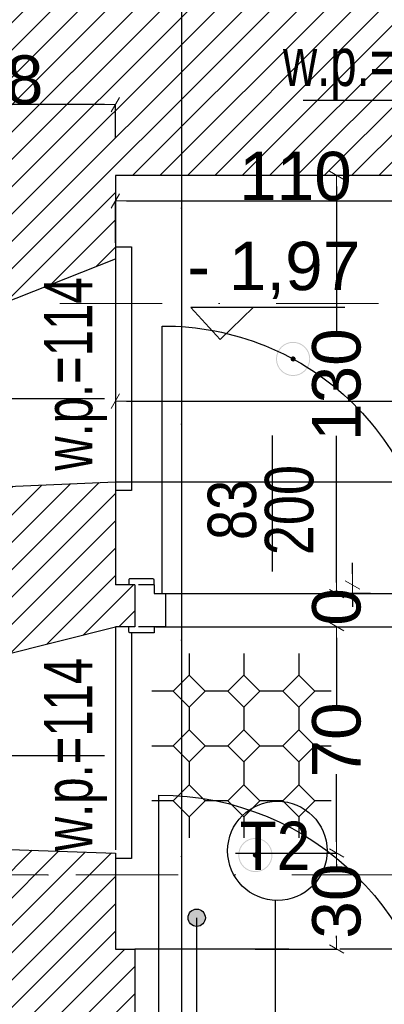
# Model space of a CAD drawing. Header units: millimetres. Extents: x 75543 to 124291, y -109148 to -86372.
# Tile 24 of 99: x 80689 to 81819, y -100656 to -97602. Entities that reach past the tile are written whole.
import ezdxf

# ---------------------------------------------------------------- set-up
doc = ezdxf.new("R2010")
doc.units = ezdxf.units.MM
doc.header["$MEASUREMENT"] = 0
doc.linetypes.add('Dot & Dashed', pattern=[670.277762, 317.5, -176.388889, 0, -176.388874])
for name, color, linetype in [('A-DRZWI', 7, 'Continuous'), ('A-OKNA-OPIS', 7, 'Continuous'), ('A-OPISY-3', 7, 'Continuous'), ('detalokna', 7, 'Continuous'), ('DIM MALY', 7, 'Continuous'), ('Drawing & Figure', 7, 'Continuous'), ('DRZWI', 7, 'Continuous'), ('Koty', 7, 'Continuous'), ('Nowe_0', 7, 'Continuous'), ('Nowe_A-DRZWI', 7, 'Continuous'), ('Nowe_A-OKNA-OPIS', 7, 'Continuous'), ('opisy inne', 7, 'Continuous'), ('PARAPET', 7, 'Continuous'), ('podciagi', 7, 'Continuous'), ('POSADZKI', 7, 'Continuous'), ('PROG', 7, 'Continuous'), ('SCIANY_KONSTR', 7, 'Continuous'), ('Structural - Bearing', 7, 'Continuous'), ('Structural - Grid', 7, 'Continuous')]:
    doc.layers.add(name, color=color, linetype=linetype)
doc.styles.add('STYL_AUTOMATYCZNY_1', font='arial.ttf')
doc.styles.add('STYL_AUTOMATYCZNY_2', font='arial.ttf')
doc.styles.add('STYL_AUTOMATYCZNY_6', font='arial.ttf', dxfattribs={"width": 0.8})
doc.styles.add('STYL_AUTOMATYCZNY_7', font='arial.ttf', dxfattribs={"width": 0.7})
doc.styles.add('STYL_AUTOMATYCZNY_9', font='arial.ttf', dxfattribs={"width": 0.9})
doc.dimstyles.new('STYL_AUTOMATYCZNY__2', dxfattribs={"dimtxt": 150, "dimasz": 34.231941, "dimexe": 0.18, "dimexo": 3, "dimgap": 0, "dimtad": 1, "dimdec": 0, "dimlfac": 0.1, "dimzin": 0, "dimdsep": 46, "dimtxsty": 'STYL_AUTOMATYCZNY_2', "dimblk": 'ARROWHEAD_2', "dimblk1": 'ARROWHEAD_2', "dimblk2": 'ARROWHEAD_2', "dimcen": 0.09, "dimclrd": 5, "dimclre": 5, "dimclrt": 1, "dimadec": 0, "dimazin": 0, "dimtfac": 1, "dimtdec": 4, "dimtmove": 0, "dimatfit": 3, "dimfxl": 0, "dimtolj": 1, "dimtzin": 0, "dimarcsym": 0})
doc.dimstyles.new('STYL_AUTOMATYCZNY__3', dxfattribs={"dimtxt": 150, "dimasz": 34.231941, "dimexe": 0.18, "dimexo": 3, "dimgap": 0, "dimtad": 1, "dimtih": 1, "dimtoh": 1, "dimdec": 0, "dimlfac": 0.1, "dimzin": 0, "dimdsep": 46, "dimtxsty": 'STYL_AUTOMATYCZNY_2', "dimblk": 'ARROWHEAD_2', "dimblk1": 'ARROWHEAD_2', "dimblk2": 'ARROWHEAD_2', "dimcen": 0.09, "dimclrd": 5, "dimclre": 5, "dimclrt": 1, "dimadec": 0, "dimazin": 0, "dimtfac": 1, "dimtdec": 4, "dimtmove": 0, "dimatfit": 3, "dimfxl": 0, "dimtolj": 1, "dimtzin": 0, "dimarcsym": 0})
doc.dimstyles.new('STYL_AUTOMATYCZNY__5', dxfattribs={"dimtxt": 150, "dimasz": 34.231941, "dimexe": 0.18, "dimexo": 0.0625, "dimgap": 0, "dimtad": 1, "dimdec": 0, "dimlfac": 0.1, "dimzin": 0, "dimdsep": 46, "dimtxsty": 'STYL_AUTOMATYCZNY_2', "dimblk": 'ARROWHEAD_2', "dimblk1": 'ARROWHEAD_2', "dimblk2": 'ARROWHEAD_2', "dimcen": 0.09, "dimse1": 1, "dimse2": 1, "dimclrd": 5, "dimclre": 5, "dimclrt": 5, "dimadec": 0, "dimazin": 0, "dimtfac": 1, "dimtdec": 4, "dimtmove": 0, "dimatfit": 3, "dimfxl": 0, "dimtolj": 1, "dimtzin": 0, "dimarcsym": 0})
pattern_1 = [(45, (0, 0), (-42.426407, 42.426407), [])]

# ---------------------------------------------------------------- blocks, each defined once
blk = doc.blocks.new('ARROWHEAD_2')
at = {"color": 0, "linetype": 'Continuous', "lineweight": 0}
for p, q in [((0, 0), (-1, 0)), ((-0.378, -0.655), (0.378, 0.655))]:
    blk.add_line(p, q, dxfattribs=at)
blk = doc.blocks.new('*D3')
at = {"layer": 'Defpoints', "color": 0}
for p in [(81355.6, -99485.2), (81355.6, -100187), (81671.7, -100187)]:
    blk.add_point(p, dxfattribs=at)
at = {"layer": 'DIM MALY', "color": 5, "lineweight": -2}
for p, q in [((81358.6, -99485.2), (81671.8, -99485.2)), ((81671.7, -99519.4), (81671.7, -99729.8)), ((81671.7, -100152.7), (81671.7, -99942.9)), ((81358.6, -100187), (81671.8, -100187))]:
    blk.add_line(p, q, dxfattribs=at)
at = {"layer": 'DIM MALY', "color": 5, "lineweight": -2, "xscale": 34.23194115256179, "yscale": 34.23194115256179, "zscale": 34.23194115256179}
for p, rotation in [((81671.7, -99485.2), 90), ((81671.7, -100187), 270)]:
    blk.add_blockref('ARROWHEAD_2', p, dxfattribs=dict(at, rotation=rotation))
at = {"layer": 'DIM MALY', "color": 1, "insert": (81671.7, -99836.3), "char_height": 150, "attachment_point": 5, "rotation": 90, "style": 'STYL_AUTOMATYCZNY_2'}
blk.add_mtext('\\A1;70', dxfattribs=at)
blk = doc.blocks.new('*D24')
at = {"layer": 'Defpoints', "color": 0}
for p in [(81780.1, -98085.2), (81671.7, -99382.3), (81779.8, -99382.3)]:
    blk.add_point(p, dxfattribs=at)
at = {"layer": 'DIM MALY', "color": 5, "lineweight": -2}
for p, q in [((81777.1, -98085.2), (81671.5, -98085.2)), ((81671.7, -98119.4), (81671.7, -98575.7)), ((81671.7, -99348.1), (81671.7, -98892.5)), ((81776.8, -99382.3), (81671.5, -99382.3))]:
    blk.add_line(p, q, dxfattribs=at)
at = {"layer": 'DIM MALY', "color": 5, "lineweight": -2, "xscale": 34.23194115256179, "yscale": 34.23194115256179, "zscale": 34.23194115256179}
for p, rotation in [((81671.7, -98085.2), 90), ((81671.7, -99382.3), 270)]:
    blk.add_blockref('ARROWHEAD_2', p, dxfattribs=dict(at, rotation=rotation))
at = {"layer": 'DIM MALY', "color": 1, "insert": (81671.7, -98734.1), "char_height": 150, "attachment_point": 5, "rotation": 90, "style": 'STYL_AUTOMATYCZNY_2'}
blk.add_mtext('\\A1;130', dxfattribs=at)
blk = doc.blocks.new('*D25')
at = {"layer": 'Defpoints', "color": 0}
for p in [(81720.6, -99355.2), (81776.7, -99355.2), (82024.5, -99355.2)]:
    blk.add_point(p, dxfattribs=at)
at = {"layer": 'DIM MALY', "color": 5, "lineweight": -2}
for p, q in [((81720.6, -99321), (81720.6, -99286.8)), ((81720.6, -99355.2), (81720.6, -99355.2)), ((81720.6, -99389.4), (81720.6, -99423.7))]:
    blk.add_line(p, q, dxfattribs=at)
at = {"layer": 'DIM MALY', "color": 5, "lineweight": -2, "xscale": 34.23194115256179, "yscale": 34.23194115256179, "zscale": 34.23194115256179}
for rotation in [270, 89.99999999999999]:
    blk.add_blockref('ARROWHEAD_2', (81720.6, -99355.2), dxfattribs=dict(at, rotation=rotation))
at = {"layer": 'DIM MALY', "color": 5, "insert": (81671.7, -99423.7), "char_height": 150, "attachment_point": 5, "rotation": 90, "style": 'STYL_AUTOMATYCZNY_2'}
blk.add_mtext('\\A1;0', dxfattribs=at)
blk = doc.blocks.new('*D261')
at = {"layer": 'Defpoints', "color": 0}
for p in [(80306.7, -97865.3), (80306.7, -97970.3), (80986, -97970.3)]:
    blk.add_point(p, dxfattribs=at)
at = {"layer": 'DIM MALY', "color": 5, "lineweight": -2}
for p, q in [((80306.7, -97967.3), (80306.7, -97865.1)), ((80951.8, -97865.3), (80341, -97865.3)), ((80986, -97967.3), (80986, -97865.1))]:
    blk.add_line(p, q, dxfattribs=at)
at = {"layer": 'DIM MALY', "color": 5, "lineweight": -2, "xscale": 34.23194115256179, "yscale": 34.23194115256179, "zscale": 34.23194115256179, "rotation": 180}
blk.add_blockref('ARROWHEAD_2', (80306.7, -97865.3), dxfattribs=at)
at = {"layer": 'DIM MALY', "color": 5, "lineweight": -2, "xscale": 34.23194115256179, "yscale": 34.23194115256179, "zscale": 34.23194115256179}
blk.add_blockref('ARROWHEAD_2', (80986, -97865.3), dxfattribs=at)
at = {"layer": 'DIM MALY', "color": 1, "insert": (80646.1, -97788.7), "char_height": 150, "attachment_point": 5, "style": 'STYL_AUTOMATYCZNY_2'}
blk.add_mtext('\\A1;68', dxfattribs=at)
blk = doc.blocks.new('*D488')
at = {"layer": 'Defpoints', "color": 0}
for p in [(80986, -98704.6), (87627.3, -98785.5), (87627.3, -98890.5)]:
    blk.add_point(p, dxfattribs=at)
at = {"layer": 'DIM MALY', "color": 5, "lineweight": -2}
for p, q in [((80986, -98707.6), (80986, -98785.7)), ((81020.3, -98785.5), (87593.1, -98785.5)), ((87627.3, -98887.5), (87627.3, -98785.3))]:
    blk.add_line(p, q, dxfattribs=at)
at = {"layer": 'DIM MALY', "color": 5, "lineweight": -2, "xscale": 34.23194115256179, "yscale": 34.23194115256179, "zscale": 34.23194115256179, "rotation": 180}
blk.add_blockref('ARROWHEAD_2', (80986, -98785.5), dxfattribs=at)
at = {"layer": 'DIM MALY', "color": 5, "lineweight": -2, "xscale": 34.23194115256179, "yscale": 34.23194115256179, "zscale": 34.23194115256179}
blk.add_blockref('ARROWHEAD_2', (87627.3, -98785.5), dxfattribs=at)
at = {"layer": 'DIM MALY', "color": 1, "insert": (84306.3, -98708.9), "char_height": 150, "attachment_point": 5, "style": 'STYL_AUTOMATYCZNY_2'}
blk.add_mtext('\\A1;664', dxfattribs=at)
blk = doc.blocks.new('*D964')
at = {"layer": 'Defpoints', "color": 0}
for p in [(81355.6, -100187), (81671.7, -100187), (81415.6, -100485.2)]:
    blk.add_point(p, dxfattribs=at)
at = {"layer": 'DIM MALY', "color": 5, "lineweight": -2}
for p, q in [((81358.6, -100187), (81671.8, -100187)), ((81671.7, -100221.2), (81671.7, -100229.2)), ((81671.7, -100451), (81671.7, -100443.5)), ((81418.6, -100485.2), (81671.8, -100485.2))]:
    blk.add_line(p, q, dxfattribs=at)
at = {"layer": 'DIM MALY', "color": 5, "lineweight": -2, "xscale": 34.23194115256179, "yscale": 34.23194115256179, "zscale": 34.23194115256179}
for p, rotation in [((81671.7, -100187), 90), ((81671.7, -100485.2), 270)]:
    blk.add_blockref('ARROWHEAD_2', p, dxfattribs=dict(at, rotation=rotation))
at = {"layer": 'DIM MALY', "color": 1, "insert": (81671.7, -100336.3), "char_height": 150, "attachment_point": 5, "rotation": 90, "style": 'STYL_AUTOMATYCZNY_2'}
blk.add_mtext('\\A1;30', dxfattribs=at)
blk = doc.blocks.new('*D965')
at = {"layer": 'Defpoints', "color": 0}
for p in [(81355.6, -99485.2), (81671.7, -99485.2), (81355.6, -100187)]:
    blk.add_point(p, dxfattribs=at)
at = {"layer": 'DIM MALY', "color": 5, "lineweight": -2}
for p, q in [((81358.6, -99485.2), (81671.8, -99485.2)), ((81671.7, -99519.4), (81671.7, -99729.8)), ((81671.7, -100152.7), (81671.7, -99942.9)), ((81358.6, -100187), (81671.8, -100187))]:
    blk.add_line(p, q, dxfattribs=at)
at = {"layer": 'DIM MALY', "color": 5, "lineweight": -2, "xscale": 34.23194115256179, "yscale": 34.23194115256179, "zscale": 34.23194115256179}
for p, rotation in [((81671.7, -99485.2), 90), ((81671.7, -100187), 270)]:
    blk.add_blockref('ARROWHEAD_2', p, dxfattribs=dict(at, rotation=rotation))
at = {"layer": 'DIM MALY', "color": 1, "insert": (81671.7, -99836.3), "char_height": 150, "attachment_point": 5, "rotation": 90, "style": 'STYL_AUTOMATYCZNY_2'}
blk.add_mtext('\\A1;70', dxfattribs=at)
blk = doc.blocks.new('*D972')
at = {"layer": 'Defpoints', "color": 0}
for p in [(82087.3, -98164.4), (80986, -98297.2), (82087.3, -98480.3)]:
    blk.add_point(p, dxfattribs=at)
at = {"layer": 'DIM MALY', "color": 5, "lineweight": -2}
for p, q in [((80986, -98294.2), (80986, -98164.3)), ((81020.3, -98164.4), (82053, -98164.4)), ((82087.3, -98477.3), (82087.3, -98164.3))]:
    blk.add_line(p, q, dxfattribs=at)
at = {"layer": 'DIM MALY', "color": 5, "lineweight": -2, "xscale": 34.23194115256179, "yscale": 34.23194115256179, "zscale": 34.23194115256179, "rotation": 180}
blk.add_blockref('ARROWHEAD_2', (80986, -98164.4), dxfattribs=at)
at = {"layer": 'DIM MALY', "color": 5, "lineweight": -2, "xscale": 34.23194115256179, "yscale": 34.23194115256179, "zscale": 34.23194115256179}
blk.add_blockref('ARROWHEAD_2', (82087.3, -98164.4), dxfattribs=at)
at = {"layer": 'DIM MALY', "color": 1, "insert": (81543.9, -98087.9), "char_height": 150, "attachment_point": 5, "style": 'STYL_AUTOMATYCZNY_2'}
blk.add_mtext('\\A1;110', dxfattribs=at)
blk = doc.blocks.new('*D974')
at = {"layer": 'Defpoints', "color": 0}
for p in [(82087.3, -98164.4), (80986, -98297.2), (82087.3, -98480.3)]:
    blk.add_point(p, dxfattribs=at)
at = {"layer": 'DIM MALY', "color": 5, "lineweight": -2}
for p, q in [((80986, -98294.2), (80986, -98164.3)), ((81020.3, -98164.4), (82053, -98164.4)), ((82087.3, -98477.3), (82087.3, -98164.3))]:
    blk.add_line(p, q, dxfattribs=at)
at = {"layer": 'DIM MALY', "color": 5, "lineweight": -2, "xscale": 34.23194115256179, "yscale": 34.23194115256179, "zscale": 34.23194115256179, "rotation": 180}
blk.add_blockref('ARROWHEAD_2', (80986, -98164.4), dxfattribs=at)
at = {"layer": 'DIM MALY', "color": 5, "lineweight": -2, "xscale": 34.23194115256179, "yscale": 34.23194115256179, "zscale": 34.23194115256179}
blk.add_blockref('ARROWHEAD_2', (82087.3, -98164.4), dxfattribs=at)
at = {"layer": 'DIM MALY', "color": 1, "insert": (81543.9, -98087.9), "char_height": 150, "attachment_point": 5, "style": 'STYL_AUTOMATYCZNY_2'}
blk.add_mtext('\\A1;110', dxfattribs=at)
blk = doc.blocks.new('*D991')
at = {"layer": 'Defpoints', "color": 0}
for p in [(81191, -89541.9), (87897.3, -89541.9), (87897.3, -107560.1)]:
    blk.add_point(p, dxfattribs=at)
at = {"layer": 'DIM MALY', "color": 5, "lineweight": -2}
for p, q in [((81191, -89544.9), (81191, -107560.3)), ((87897.3, -89544.9), (87897.3, -107560.3)), ((81225.3, -107560.1), (87863, -107560.1))]:
    blk.add_line(p, q, dxfattribs=at)
at = {"layer": 'DIM MALY', "color": 5, "lineweight": -2, "xscale": 34.23194115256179, "yscale": 34.23194115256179, "zscale": 34.23194115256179, "rotation": 180}
blk.add_blockref('ARROWHEAD_2', (81191, -107560.1), dxfattribs=at)
at = {"layer": 'DIM MALY', "color": 5, "lineweight": -2, "xscale": 34.23194115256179, "yscale": 34.23194115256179, "zscale": 34.23194115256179}
blk.add_blockref('ARROWHEAD_2', (87897.3, -107560.1), dxfattribs=at)
at = {"layer": 'DIM MALY', "color": 1, "insert": (84543.8, -107483.6), "char_height": 150, "attachment_point": 5, "style": 'STYL_AUTOMATYCZNY_2'}
blk.add_mtext('\\A1;671', dxfattribs=at)

msp = doc.modelspace()

# ---------------------------------------------------------------- hatches: boundary and pattern name
at = {"layer": 'A-OPISY-3'}
msp.add_hatch(color=256, dxfattribs=at).paths.add_polyline_path([(81264.6, -100387.8, 1), (81211.2, -100387.8, 1)])
at = {"layer": 'Drawing & Figure'}
h = msp.add_hatch(dxfattribs=at)
h.set_pattern_fill('Common_Brick_0003', color=256, style=0, pattern_type=2)
h.set_pattern_definition(pattern_1)
h.paths.add_polyline_path([(80306.7, -98345.2), (80246.7, -98345.2), (80246.7, -98360.2), (80259.7, -98360.2), (80259.7, -98372.2, -0.371445), (80272.7, -98388.1), (80272.7, -98460.5, 0.436052), (80282.7, -98470.2), (80282.7, -98485.2), (80306.7, -98485.2), (80627.3, -98485.2), (80986, -98343.5), (80986, -98085.2), (81896, -98085.2), (81896, -97887.4), (81901.6, -97887.4), (83046, -97887.4), (83046, -98085.2), (87627.3, -98085.2), (87627.3, -98665.2), (88570.8, -98665.2), (88570.8, -98281.5), (89393.7, -98281.5), (89393.7, -98665.2), (90867.3, -98665.2), (90867.3, -98855.2), (91010.7, -98855.2), (91010.7, -98855), (91017.3, -98665.2), (92097.3, -98665.2), (92097.3, -98365.2), (92097.3, -98095.2), (92133, -97255.2), (92461.7, -97256.4), (95007.3, -97265.2), (95007.3, -98890.5), (95007.3, -99595.2), (95287.3, -99595.2), (95287.3, -99735.2), (95007.3, -99735.2), (95007.3, -100105.2), (94357.3, -100105.2), (92997.3, -100105.2), (93088.5, -100675.2), (92167.3, -100675.2), (92128.5, -100675.2), (92167.3, -100105.2), (90967.3, -100105.2), (90978, -99795.6), (90826, -99795.5), (90817.3, -100035.2), (90587.3, -100035.2), (90587.3, -100220.1), (90237.3, -100158.5), (90237.3, -100035.2), (89537.1, -100035.2), (89537.1, -100035.2), (89537.1, -100011, 0.414287), (89533.1, -100007), (89459, -100007), (89459, -100035.2), (89423.3, -100035.2), (89423.3, -100138.2), (89459, -100138.2), (89459, -100165.2), (89507.3, -100165.2), (89487.3, -100774.1), (89666.5, -100774.1), (89687.8, -100774), (89687.8, -101430.2), (89687.8, -101978.1), (89687.8, -102684), (89677.3, -102684), (89677.3, -102684.1), (88247.3, -102684.1), (88247.3, -102194.7), (88247.3, -102194.7), (88247.3, -102197.7), (88117.3, -102197.7), (88117.3, -102197.5), (87524.3, -102209.9), (87527.3, -102949.1), (88137.3, -102938.9), (88267.3, -102938.9), (88267.3, -102835.5), (89647.3, -102835.5), (89647.3, -103312.4), (89647.3, -104725.5), (89267.3, -104725.5), (89177.3, -105075.5), (89177.3, -105485.5), (89177.3, -105509.5), (89192.3, -105509.5, 0.436052), (89202, -105519.5), (89274.4, -105519.5, -0.371445), (89290.3, -105532.5), (89302.3, -105532.5), (89302.3, -105545.5), (89317.3, -105545.5), (89317.3, -105485.5), (89972.3, -105485.5), (90037.3, -105485.5), (90037.3, -105475.2), (90047.3, -105475.2, -0.334097), (90067.9, -105446.2), (90078.6, -105442, 0.270785), (90124.3, -105390.9), (90136.9, -105390.9), (90136.9, -105340.5), (90366.5, -105275.5), (90366.5, -105005.5), (90363, -104885.5), (90358.4, -104725.5), (89988.4, -104725.5), (89988.4, -103312.4), (89988.4, -101978.1), (89988.4, -101430.2), (89988.4, -100774.2), (94357.3, -100756.7), (95017.3, -100754.1), (95016.1, -101260.5), (95296.1, -101260.5), (95296.1, -101400.5), (95016.1, -101400.5), (95016.2, -101430.2), (95017.3, -103065.3), (95147.3, -103065.3), (95726.7, -103065.5), (95736.5, -101430.2), (95747.1, -99665.5), (96597.1, -99666.9), (96597.2, -98956.9), (95587.3, -98955.2), (95587.2, -98955.2), (95587.3, -98890.5), (95591.6, -96695.2), (95187.3, -96678.8), (95057.3, -96678.8), (95057.3, -97105.2), (92461.7, -97087), (92207.3, -97085.2), (92207.3, -96685.2), (91987, -96684.7), (91967.3, -98095.2), (91827.3, -98096.7), (91827.3, -98096.8), (91827.3, -98352.1), (91827.3, -98376.7), (91687.3, -98376.7), (91687.3, -98098.1), (88287.3, -98133.7), (88287.3, -96675.2), (87616, -96656.2), (87616, -97545.2), (81526, -97565.2), (81526, -96685.2), (81286, -96545.2), (81086, -96545.2), (80856, -96545.2), (80832, -96545.2), (80832, -96560.2, 0.436052), (80822, -96570), (80822, -96642.3, -0.371445), (80809, -96658.2), (80809, -96670.2), (80796, -96670.2), (80796, -96685.2), (80856, -96685.2), (80856, -96800.8), (80856, -97495.2), (80306.7, -97495.2)])
h = msp.add_hatch(dxfattribs=at)
h.set_pattern_fill('Common_Brick_0003', color=256, style=0, pattern_type=2)
h.set_pattern_definition(pattern_1)
h.paths.add_polyline_path([(80306.7, -99435.2), (80246.7, -99435.2), (80246.7, -99450.2), (80259.7, -99450.2), (80259.7, -99462.2, -0.371445), (80272.7, -99478.1), (80272.7, -99550.5, 0.436052), (80282.7, -99560.2), (80282.7, -99575.2), (80306.7, -99575.2), (80627.3, -99575.2), (80986, -99485.2), (81046, -99485.2), (81046, -99355.2), (80986, -99355.2), (80986, -99035.5), (80627.3, -99051.1), (80554.2, -99051.1), (80497.3, -99051.1), (80306.7, -99085.2), (80282.7, -99085.2), (80282.7, -99100.2, 0.436052), (80272.7, -99110), (80272.7, -99182.3, -0.371445), (80259.7, -99198.2), (80259.7, -99210.2), (80246.7, -99210.2), (80246.7, -99225.2), (80306.7, -99225.2)])
h = msp.add_hatch(dxfattribs=at)
h.set_pattern_fill('Common_Brick_0003', color=256, style=0, pattern_type=2)
h.set_pattern_definition(pattern_1)
h.paths.add_polyline_path([(81046, -100825.2), (81046, -100485.2), (80986, -100485.2), (80986, -100187), (80627.3, -100175.2), (80306.7, -100175.2), (80282.7, -100175.2), (80282.7, -100190.2, 0.436052), (80272.7, -100200), (80272.7, -100272.3, -0.371445), (80259.7, -100288.2), (80259.7, -100300.2), (80246.7, -100300.2), (80246.7, -100315.2), (80306.7, -100315.2), (80306.7, -101145.2), (80790.5, -101145.2), (80906, -101145.2), (80906, -101205.2), (80921, -101205.2), (80921, -101192.2), (80933, -101192.2, -0.371445), (80948.9, -101179.2), (81021.3, -101179.2, 0.436052), (81031, -101169.2), (81046, -101169.2), (81046, -101145.2)])
at = {"layer": 'Nowe_0'}
h = msp.add_hatch(color=256, dxfattribs=at)
h.paths.add_polyline_path([(81483.6, -98654.4, 1), (81589.6, -98654.4, 1)])
h.paths.add_polyline_path([(81586.6, -98654.4, -1), (81486.6, -98654.4, -1)], flags=0)
for points in [[(81544.6, -98654.4, 1), (81528.6, -98654.4, 1)], [(81427.7, -100193.2, 1), (81411.7, -100193.2, 1)]]:
    msp.add_hatch(color=256, dxfattribs=at).paths.add_polyline_path(points)
h = msp.add_hatch(color=256, dxfattribs=at)
h.paths.add_polyline_path([(81366.7, -100193.2, 1), (81472.7, -100193.2, 1)])
h.paths.add_polyline_path([(81469.7, -100193.2, -1), (81369.7, -100193.2, -1)], flags=0)

# ---------------------------------------------------------------- linework, layer by layer
at = {"layer": 'A-DRZWI'}
for p, q in [((81472.5, -99313.6), (81472.5, -98891.6)), ((81481.8, -101373.3), (81481.8, -100334.4))]:
    msp.add_line(p, q, dxfattribs=at)
msp.add_lwpolyline([(81130.3, -99382.3), (81130.5, -98552.3, -0.414517), (81971.5, -99382.4)], format="xyb", dxfattribs=at)
at = {"layer": 'A-OKNA-OPIS'}
msp.add_circle((81487.9, -100180.4), 154.1, dxfattribs=at)
at = {"layer": 'A-OPISY-3'}
msp.add_line((81237.9, -102271.8), (81237.9, -100387.8), dxfattribs=at)
msp.add_circle((81237.9, -100387.8), 26.7, dxfattribs=at)
at = {"layer": 'detalokna'}
for p, q in [((80986, -98343.5), (80986, -99035.5)), ((80986, -99485.2), (80986, -100177.2))]:
    msp.add_line(p, q, dxfattribs=at)
for points in [[(80986, -98306.3), (81036, -98306.3), (81036, -99062.3), (80986, -99062.3)], [(81036, -99504), (81036, -100204.1), (80986, -100204.1)]]:
    msp.add_lwpolyline(points, dxfattribs=at)
at = {"layer": 'DIM MALY'}
msp.add_line((80986, -99035.5), (82087.3, -99035.5), dxfattribs=at)
at = {"layer": 'DRZWI'}
for p, q in [((81027.5, -99340.4), (81027.5, -99355.2)), ((81101.8, -99336.4), (81031.5, -99336.4)), ((81105.8, -99355.2), (81057.3, -99355.2)), ((81105.8, -99355.2), (81105.8, -99340.4)), ((81100.6, -99485.2), (81057.3, -99485.2)), ((81105.8, -99485.2), (81057.5, -99485.2))]:
    msp.add_line(p, q, dxfattribs=at)
msp.add_lwpolyline([(81105.8, -99355.2), (81105.8, -99382.3), (81141.5, -99382.3), (81141.5, -99485.2), (81105.8, -99485.2), (81105.8, -99504)], dxfattribs=at)
msp.add_lwpolyline([(81105.8, -99504), (81031.7, -99504, -0.414334), (81027.7, -99500), (81027.7, -99485.2)], format="xyb", dxfattribs=at)
for centre, start, end in [((81031.5, -99340.4), 90, 180.0235), ((81101.8, -99340.4), 0, 90)]:
    msp.add_arc(centre, 4, start, end, dxfattribs=at)
at = {"layer": 'Koty'}
msp.add_lwpolyline([(81696.7, -98494.9), (81219.4, -98494.9), (81310.6, -98594.5), (81412.7, -98494.9)], dxfattribs=at)
at = {"layer": 'Nowe_A-DRZWI'}
msp.add_lwpolyline([(81120, -100867.3), (81120, -100007.3, -0.411511), (81991.3, -100867.3)], format="xyb", dxfattribs=at)
at = {"layer": 'Nowe_A-OKNA-OPIS'}
for p, q in [((80952, -98778.1), (79746.8, -98778.1)), ((80952, -99885.2), (79746.8, -99885.2))]:
    msp.add_line(p, q, dxfattribs=at)
at = {"layer": 'PARAPET'}
msp.add_line((81568.1, -97851.4), (82054.4, -97851.4), dxfattribs=at)
at = {"layer": 'podciagi'}
for p, q in [((81523.2, -100485.2), (81046, -100485.2)), ((82107.1, -100485.2), (81682, -100485.2))]:
    msp.add_line(p, q, dxfattribs=at)
at = {"layer": 'POSADZKI'}
for p, q in [((81214.2, -99568.5), (81214.2, -99635.4)), ((81384.2, -99568.5), (81384.2, -99635.4)), ((81554.2, -99568.5), (81554.2, -99635.4)), ((81165.3, -99685.4), (81098.3, -99685.4)), ((81335.3, -99685.4), (81263.4, -99685.4)), ((81505.3, -99685.4), (81433.4, -99685.4)), ((81655, -99685.4), (81603.4, -99685.4)), ((81214.2, -99734.4), (81214.2, -99805.4)), ((81384.2, -99734.4), (81384.2, -99805.4)), ((81554.2, -99734.4), (81554.2, -99805.4)), ((81165.3, -99855.4), (81098.3, -99855.4)), ((81335.3, -99855.4), (81263.4, -99855.4)), ((81505.3, -99855.4), (81433.4, -99855.4)), ((81655, -99855.4), (81603.4, -99855.4)), ((81214.2, -99904.4), (81214.2, -99975.4)), ((81384.2, -99904.4), (81384.2, -99975.4)), ((81554.2, -99904.4), (81554.2, -99975.4)), ((81165.3, -100025.4), (81098.3, -100025.4)), ((81335.3, -100025.4), (81263.4, -100025.4)), ((81505.3, -100025.4), (81433.4, -100025.4)), ((81655, -100025.4), (81603.4, -100025.4)), ((81214.2, -100074.4), (81214.2, -100140.2)), ((81384.2, -100074.4), (81384.2, -100140.2)), ((81554.2, -100074.4), (81554.2, -100140.2))]:
    msp.add_line(p, q, dxfattribs=at)
for points in [[(81214.3, -99734.5), (81263.8, -99685), (81214.2, -99635.4), (81164.7, -99684.9)], [(81384.3, -99734.5), (81433.8, -99685), (81384.2, -99635.4), (81334.7, -99684.9)], [(81554.3, -99734.5), (81603.8, -99685), (81554.2, -99635.4), (81504.7, -99684.9)], [(81214.3, -99904.5), (81263.8, -99855), (81214.2, -99805.4), (81164.7, -99854.9)], [(81384.3, -99904.5), (81433.8, -99855), (81384.2, -99805.4), (81334.7, -99854.9)], [(81554.3, -99904.5), (81603.8, -99855), (81554.2, -99805.4), (81504.7, -99854.9)], [(81214.3, -100074.5), (81263.8, -100025), (81214.2, -99975.4), (81164.7, -100024.9)], [(81384.3, -100074.5), (81433.8, -100025), (81384.2, -99975.4), (81334.7, -100024.9)], [(81554.3, -100074.5), (81603.8, -100025), (81554.2, -99975.4), (81504.7, -100024.9)]]:
    msp.add_lwpolyline(points, close=True, dxfattribs=at)
at = {"layer": 'PROG'}
for p, q in [((81141.5, -99382.3), (81971.5, -99382.3)), ((81110.1, -99485.2), (81993.2, -99485.2))]:
    msp.add_line(p, q, dxfattribs=at)
at = {"layer": 'SCIANY_KONSTR'}
msp.add_line((80986, -100485.2), (81046, -100485.2), dxfattribs=at)
at = {"layer": 'Structural - Bearing'}
for p, q in [((80986, -98085.2), (80986, -98343.5)), ((81896, -98085.2), (80986, -98085.2)), ((80627.3, -98485.2), (80986, -98343.5)), ((80627.3, -99051.1), (80986, -99035.5)), ((80986, -99035.5), (80986, -99355.2)), ((81046, -99355.2), (80986, -99355.2)), ((81046, -99355.2), (81046, -99485.2)), ((80627.3, -99575.2), (80986, -99485.2)), ((81046, -99485.2), (80986, -99485.2)), ((80627.3, -100175.2), (80986, -100187)), ((80986, -100187), (80986, -100485.2)), ((81046, -100485.2), (81046, -100825.2))]:
    msp.add_line(p, q, dxfattribs=at)
at = {"layer": 'Structural - Grid', "linetype": 'Dot & Dashed', "lineweight": 15}
for p, q in [((81191, -107395.1), (81191, -90541.9)), ((120683.4, -98482.5), (78814.7, -98482.5)), ((80776.9, -100254.9), (77814.7, -100254.9)), ((118721.3, -100254.9), (80776.9, -100254.9))]:
    msp.add_line(p, q, dxfattribs=at)
msp.add_point((80776.9, -100254.9), dxfattribs=at)
msp.add_point((80776.9, -100254.9), dxfattribs=at)

# ---------------------------------------------------------------- texts
at = {"layer": 'A-OKNA-OPIS', "insert": (81480.5, -100164.8), "char_height": 150, "attachment_point": 5, "style": 'STYL_AUTOMATYCZNY_9'}
msp.add_mtext('\\A1;{\\pqc;\\fArial|b0|i0|c238|p0;\\W0.900000;T2}', dxfattribs=at)
at = {"layer": 'Koty', "insert": (81209.2, -98468.9), "char_height": 150, "attachment_point": 7, "style": 'STYL_AUTOMATYCZNY_1'}
msp.add_mtext('\\A1;{\\pql;\\fArial|b0|i0|c238|p0;\\W1.000000;- 1,97}', dxfattribs=at)
at = {"layer": 'opisy inne', "char_height": 150, "attachment_point": 7, "rotation": 90, "style": 'STYL_AUTOMATYCZNY_6'}
for s, insert in [('\\A1;{\\pql;\\fArial|b0|i0|c238|p0;\\W0.800000;200}', (81601.2, -99263.1)), ('\\A1;{\\pql;\\fArial|b0|i0|c238|p0;\\W0.800000;83}', (81424, -99215.9))]:
    msp.add_mtext(s, dxfattribs=dict(at, insert=insert))
at = {"layer": 'PARAPET', "insert": (81805, -97755.3), "char_height": 150, "attachment_point": 5, "style": 'STYL_AUTOMATYCZNY_7'}
msp.add_mtext('\\A1;{\\pqc;\\fArial|b0|i0|c238|p0;\\W0.700000;w.p.=116}', dxfattribs=at)
at = {"layer": 'PARAPET', "char_height": 150, "attachment_point": 5, "rotation": 90, "style": 'STYL_AUTOMATYCZNY_7'}
for insert in [(80861.7, -98701.1), (80861.7, -99881.2)]:
    msp.add_mtext('\\A1;{\\pqc;\\fArial|b0|i0|c238|p0;\\W0.700000;w.p.=114}', dxfattribs=dict(at, insert=insert))

# ---------------------------------------------------------------- dimensions: what is measured, and where the dimension line sits
at = {"layer": 'DIM MALY'}
for base, p1, p2, picture, middle in [((87897.3, -107560.1), (81191, -89541.9), (87897.3, -89541.9), '*D991', (84543.8, -107560.1)), ((82087.3, -98164.4), (80986, -98297.2), (82087.3, -98480.3), '*D972', (81543.9, -98164.4)), ((82087.3, -98164.4), (80986, -98297.2), (82087.3, -98480.3), '*D974', (81543.9, -98164.4)), ((87627.3, -98785.5), (80986, -98704.6), (87627.3, -98890.5), '*D488', (84306.3, -98785.5))]:
    dim = msp.add_linear_dim(base=base, p1=p1, p2=p2, dimstyle='STYL_AUTOMATYCZNY__3', dxfattribs=at)
    dim.commit()
    dim.dimension.update_dxf_attribs({"geometry": picture, "text_midpoint": middle, "dimtype": 160})
dim = msp.add_linear_dim(base=(80306.7, -97865.3), p1=(80986, -97970.3), p2=(80306.7, -97970.3), angle=180, dimstyle='STYL_AUTOMATYCZNY__3', dxfattribs=at)
dim.commit()
dim.dimension.update_dxf_attribs({"geometry": '*D261', "text_midpoint": (80646.1, -97865.3), "dimtype": 160})
for base, p1, p2, angle, dimstyle, picture, middle in [((81671.7, -99382.3), (81780.1, -98085.2), (81779.8, -99382.3), 270, 'STYL_AUTOMATYCZNY__2', '*D24', (81671.7, -98734.1)), ((81720.5723236, -99355.2166445), (82024.5003009, -99355.2166445), (81776.6637299, -99355.2166445), 270, 'STYL_AUTOMATYCZNY__5', '*D25', (81671.6637287, -99423.6805268)), ((81671.7, -100187), (81355.6, -99485.2), (81355.6, -100187), 270, 'STYL_AUTOMATYCZNY__2', '*D3', (81671.7, -99836.3)), ((81671.7, -99485.2), (81355.6, -100187), (81355.6, -99485.2), 90, 'STYL_AUTOMATYCZNY__2', '*D965', (81671.7, -99836.3)), ((81671.7, -100187), (81415.6, -100485.2), (81355.6, -100187), 90, 'STYL_AUTOMATYCZNY__2', '*D964', (81671.7, -100336.3))]:
    dim = msp.add_linear_dim(base=base, p1=p1, p2=p2, angle=angle, dimstyle=dimstyle, dxfattribs=at)
    dim.commit()
    dim.dimension.update_dxf_attribs({"geometry": picture, "text_midpoint": middle, "dimtype": 160, "text_rotation": 90})

doc.saveas('drawing.dxf')
